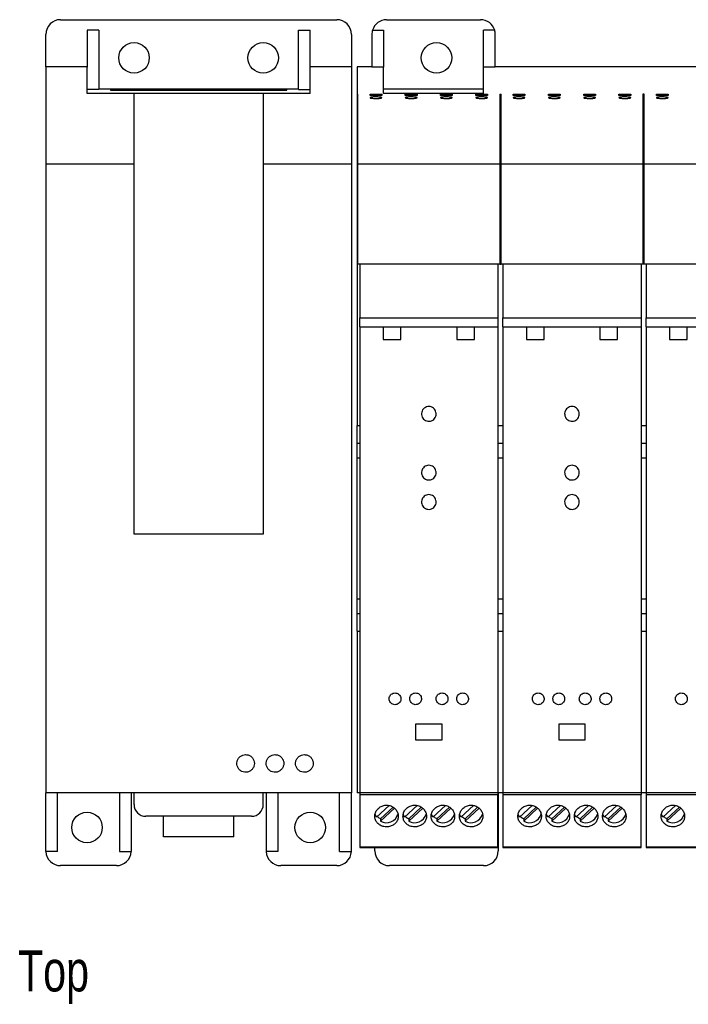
# Model space of a CAD drawing. Header units: millimetres. Extents: x 6 to 415, y 5 to 292.
# Tile 4 of 61: x 100 to 157, y 105 to 189. Entities that reach past the tile are written whole.
import ezdxf

# ---------------------------------------------------------------- set-up
doc = ezdxf.new("R2010")
doc.units = ezdxf.units.MM
doc.styles.add('SLDTEXTSTYLE0', font='TXT', dxfattribs={"width": 0.75})

msp = doc.modelspace()

# ---------------------------------------------------------------- linework, layer by layer
at = {"color": 7, "linetype": 'Continuous', "lineweight": 25}
for p, q in [((103.8848, 189.2012), (127.3847, 189.2012)), ((131.6348, 189.2012), (139.6348, 189.2012)), ((102.6348, 185.2012), (102.6348, 187.9512)), ((107.1348, 188.3012), (106.1348, 188.3012)), ((106.1348, 188.3012), (106.1348, 185.151)), ((107.1348, 188.3012), (107.1348, 183.2607)), ((124.1348, 188.3012), (125.1348, 188.3012)), ((124.1348, 183.2607), (124.1348, 188.3012)), ((125.1348, 185.151), (125.1348, 188.3012)), ((128.6348, 187.9512), (128.6348, 185.2012)), ((130.3848, 187.9512), (130.3848, 185.1516)), ((130.4348, 188.3012), (131.3847, 188.3012)), ((131.3847, 188.3012), (131.3847, 185.1516)), ((140.8348, 188.3012), (139.8848, 188.3012)), ((139.8848, 185.1516), (139.8848, 188.3012)), ((140.8848, 185.1516), (140.8848, 187.9512)), ((106.1348, 185.2012), (102.6348, 185.2012)), ((102.6348, 185.2012), (102.6348, 176.9012)), ((106.1348, 182.9322), (106.1348, 185.151)), ((128.6348, 185.2012), (125.1348, 185.2012)), ((125.1348, 182.9322), (125.1348, 185.151)), ((128.6348, 185.2012), (128.6348, 176.9012)), ((129.1348, 185.2012), (129.1348, 182.87)), ((130.3848, 185.2012), (129.1348, 185.2012)), ((131.3847, 185.1516), (130.3848, 185.1516)), ((131.3847, 182.9322), (131.3847, 185.1516)), ((139.8848, 182.9322), (139.8848, 185.1516)), ((140.8848, 185.1516), (139.8848, 185.1516)), ((312.3847, 185.2012), (140.8848, 185.2012)), ((107.1348, 183.2607), (106.1348, 183.2607)), ((110.1348, 182.9322), (106.1348, 182.9322)), ((124.1348, 183.3012), (107.1348, 183.3012)), ((108.1347, 183.2318), (108.1347, 183.1913)), ((108.1347, 183.1913), (123.1348, 183.1913)), ((109.2597, 183.2318), (109.2597, 183.1913)), ((109.5098, 183.1913), (109.5098, 183.2318)), ((110.1348, 176.9012), (110.1348, 182.9322)), ((121.1348, 182.9322), (110.1348, 182.9322)), ((110.6348, 183.1913), (110.6348, 183.2318)), ((111.7597, 183.2318), (111.7597, 183.1913)), ((112.0098, 183.1913), (112.0098, 183.2318)), ((113.1348, 183.1913), (113.1348, 183.2318)), ((114.2598, 183.2318), (114.2598, 183.1913)), ((114.5097, 183.1913), (114.5097, 183.2318)), ((115.6347, 183.1913), (115.6347, 183.2318)), ((116.7598, 183.2318), (116.7598, 183.1913)), ((117.0098, 183.1913), (117.0098, 183.2318)), ((118.1348, 183.1913), (118.1348, 183.2318)), ((119.2597, 183.2318), (119.2597, 183.1913)), ((119.5098, 183.1913), (119.5098, 183.2318)), ((120.6348, 183.1913), (120.6348, 183.2318)), ((125.1348, 182.9322), (121.1348, 182.9322)), ((121.1348, 182.9322), (121.1348, 176.9012)), ((121.7598, 183.2318), (121.7598, 183.1913)), ((122.0097, 183.1913), (122.0097, 183.2318)), ((123.1348, 183.1913), (123.1348, 183.2318)), ((124.1348, 183.2607), (125.1348, 183.2607)), ((129.1973, 182.87), (129.1348, 182.87)), ((129.1348, 182.87), (129.1348, 168.4012)), ((129.1973, 176.9012), (129.1973, 182.87)), ((130.2285, 182.87), (131.2285, 182.87)), ((130.2285, 182.7592), (130.2285, 182.87)), ((131.2285, 182.7592), (130.2285, 182.7592)), ((131.2285, 182.87), (131.2285, 182.7592)), ((139.8848, 183.3012), (131.3847, 183.3012)), ((139.8848, 182.9322), (131.3847, 182.9322)), ((133.2285, 182.87), (134.2285, 182.87)), ((133.2285, 182.7592), (133.2285, 182.87)), ((134.2285, 182.7592), (133.2285, 182.7592)), ((134.2285, 182.87), (134.2285, 182.7592)), ((136.2285, 182.87), (137.2285, 182.87)), ((136.2285, 182.7592), (136.2285, 182.87)), ((137.2285, 182.7592), (136.2285, 182.7592)), ((137.2285, 182.87), (137.2285, 182.7592)), ((139.2285, 182.87), (140.2285, 182.87)), ((139.2285, 182.7592), (139.2285, 182.87)), ((140.2285, 182.7592), (139.2285, 182.7592)), ((140.2285, 182.87), (140.2285, 182.7592)), ((141.2597, 182.87), (141.3848, 182.87)), ((141.2597, 182.87), (141.2597, 176.9012)), ((141.3848, 176.9012), (141.3848, 182.87)), ((142.416, 182.87), (143.416, 182.87)), ((142.416, 182.7592), (142.416, 182.87)), ((143.416, 182.7592), (142.416, 182.7592)), ((143.416, 182.87), (143.416, 182.7592)), ((145.416, 182.87), (146.416, 182.87)), ((145.416, 182.7592), (145.416, 182.87)), ((146.416, 182.7592), (145.416, 182.7592)), ((146.416, 182.87), (146.416, 182.7592)), ((148.416, 182.87), (149.416, 182.87)), ((148.416, 182.7592), (148.416, 182.87)), ((149.416, 182.7592), (148.416, 182.7592)), ((149.416, 182.87), (149.416, 182.7592)), ((151.416, 182.87), (152.416, 182.87)), ((151.416, 182.7592), (151.416, 182.87)), ((152.416, 182.7592), (151.416, 182.7592)), ((152.416, 182.87), (152.416, 182.7592)), ((153.5722, 182.87), (153.4473, 182.87)), ((153.4473, 182.87), (153.4473, 176.9012)), ((153.5722, 176.9012), (153.5722, 182.87)), ((154.6035, 182.87), (155.6035, 182.87)), ((154.6035, 182.7592), (154.6035, 182.87)), ((155.6035, 182.7592), (154.6035, 182.7592)), ((155.6035, 182.87), (155.6035, 182.7592)), ((110.1348, 176.9012), (102.6348, 176.9012)), ((102.6348, 176.9012), (102.6348, 123.4012)), ((110.1348, 145.4012), (110.1348, 176.9012)), ((128.6348, 176.9012), (121.1348, 176.9012)), ((121.1348, 176.9012), (121.1348, 145.4012)), ((128.6348, 176.9012), (128.6348, 123.4012)), ((141.2597, 176.9012), (129.1973, 176.9012)), ((129.1973, 168.4012), (129.1973, 176.9012)), ((141.2597, 176.9012), (141.2597, 168.4012)), ((153.4473, 176.9012), (141.3848, 176.9012)), ((141.3848, 168.4012), (141.3848, 176.9012)), ((153.4473, 176.9012), (153.4473, 168.4012)), ((165.6348, 176.9012), (153.5722, 176.9012)), ((153.5722, 168.4012), (153.5722, 176.9012)), ((129.1973, 168.4012), (129.1348, 168.4012)), ((129.1348, 168.4012), (129.1348, 154.6512)), ((130.0973, 168.4012), (129.1973, 168.4012)), ((129.3535, 168.4012), (129.3535, 163.8183)), ((140.3598, 168.4012), (130.0973, 168.4012)), ((130.0973, 168.4012), (130.0973, 168.3744)), ((141.2597, 168.4012), (140.3598, 168.4012)), ((140.3598, 168.4012), (140.3598, 168.3744)), ((141.1035, 168.4012), (141.1035, 163.8183)), ((141.2597, 168.4012), (141.3848, 168.4012)), ((142.2848, 168.4012), (141.3848, 168.4012)), ((141.541, 168.4012), (141.541, 163.8183)), ((152.5473, 168.4012), (142.2848, 168.4012)), ((142.2848, 168.4012), (142.2848, 168.3744)), ((153.4473, 168.4012), (152.5473, 168.4012)), ((152.5473, 168.4012), (152.5473, 168.3744)), ((153.291, 168.4012), (153.291, 163.8183)), ((153.5722, 168.4012), (153.4473, 168.4012)), ((154.4722, 168.4012), (153.5722, 168.4012)), ((153.7285, 168.4012), (153.7285, 163.8183)), ((164.7348, 168.4012), (154.4722, 168.4012)), ((154.4722, 168.4012), (154.4722, 168.3744)), ((129.3535, 163.8183), (141.1035, 163.8183)), ((129.3535, 163.0732), (129.3535, 163.8183)), ((141.1035, 163.8183), (141.1035, 163.0732)), ((141.541, 163.8183), (153.291, 163.8183)), ((141.541, 163.0732), (141.541, 163.8183)), ((153.291, 163.8183), (153.291, 163.0732)), ((153.7285, 163.8183), (165.4785, 163.8183)), ((153.7285, 163.0732), (153.7285, 163.8183)), ((129.3535, 163.0732), (131.3535, 163.0732)), ((129.3535, 163.0732), (129.3535, 123.4012)), ((131.3535, 163.0732), (131.3535, 161.9732)), ((131.3535, 163.0732), (132.8535, 163.0732)), ((132.8535, 161.9732), (132.8535, 163.0732)), ((132.8535, 163.0732), (137.6035, 163.0732)), ((137.6035, 163.0732), (137.6035, 161.9732)), ((137.6035, 163.0732), (139.1035, 163.0732)), ((139.1035, 161.9732), (139.1035, 163.0732)), ((139.1035, 163.0732), (141.1035, 163.0732)), ((141.1035, 163.0732), (141.1035, 123.4012)), ((141.541, 163.0732), (143.541, 163.0732)), ((141.541, 163.0732), (141.541, 123.4012)), ((143.541, 163.0732), (143.541, 161.9732)), ((143.541, 163.0732), (145.041, 163.0732)), ((145.041, 161.9732), (145.041, 163.0732)), ((145.041, 163.0732), (149.791, 163.0732)), ((149.791, 163.0732), (149.791, 161.9732)), ((149.791, 163.0732), (151.291, 163.0732)), ((151.291, 161.9732), (151.291, 163.0732)), ((151.291, 163.0732), (153.291, 163.0732)), ((153.291, 163.0732), (153.291, 123.4012)), ((153.7285, 163.0732), (155.7285, 163.0732)), ((153.7285, 163.0732), (153.7285, 123.4012)), ((155.7285, 163.0732), (155.7285, 161.9732)), ((155.7285, 163.0732), (157.2285, 163.0732)), ((157.2285, 161.9732), (157.2285, 163.0732)), ((157.2285, 163.0732), (161.9785, 163.0732)), ((131.3535, 161.9732), (132.8535, 161.9732)), ((137.6035, 161.9732), (139.1035, 161.9732)), ((143.541, 161.9732), (145.041, 161.9732)), ((149.791, 161.9732), (151.291, 161.9732)), ((155.7285, 161.9732), (157.2285, 161.9732)), ((129.1348, 154.6512), (129.3535, 154.6512)), ((129.1348, 153.1512), (129.1348, 154.6512)), ((141.1035, 154.6512), (141.541, 154.6512)), ((153.291, 154.6512), (153.7285, 154.6512)), ((129.1348, 151.9012), (129.1348, 153.1512)), ((129.1348, 151.9012), (129.3535, 151.9012)), ((129.1348, 139.9012), (129.1348, 151.9012)), ((141.1035, 151.9012), (141.541, 151.9012)), ((153.291, 151.9012), (153.7285, 151.9012)), ((121.1348, 145.4012), (110.1348, 145.4012)), ((129.1348, 139.9012), (129.3535, 139.9012)), ((129.1348, 138.6512), (129.1348, 139.9012)), ((141.1035, 139.9012), (141.541, 139.9012)), ((153.291, 139.9012), (153.7285, 139.9012)), ((129.1348, 137.1512), (129.1348, 138.6512)), ((129.1348, 137.1512), (129.3535, 137.1512)), ((129.1348, 137.1512), (129.1348, 123.4012)), ((141.1035, 137.1512), (141.541, 137.1512)), ((153.291, 137.1512), (153.7285, 137.1512)), ((136.3535, 129.2512), (134.1035, 129.2512)), ((134.1035, 129.2512), (134.1035, 127.9012)), ((136.3535, 127.9012), (136.3535, 129.2512)), ((148.541, 129.2512), (146.291, 129.2512)), ((146.291, 129.2512), (146.291, 127.9012)), ((148.541, 127.9012), (148.541, 129.2512)), ((134.1035, 127.9012), (136.3535, 127.9012)), ((146.291, 127.9012), (148.541, 127.9012)), ((128.6348, 123.4012), (102.6348, 123.4012)), ((102.6348, 118.4012), (102.6348, 123.4012)), ((103.6347, 118.4012), (103.6347, 123.4012)), ((108.8848, 123.4012), (108.8848, 118.4012)), ((109.8847, 123.4012), (109.8847, 118.4012)), ((110.1348, 122.4012), (110.1348, 123.4012)), ((121.1348, 122.4012), (121.1348, 123.4012)), ((121.3848, 123.4012), (121.3848, 118.4012)), ((122.3848, 123.4012), (122.3848, 118.4012)), ((127.6348, 118.4012), (127.6348, 123.4012)), ((128.6348, 118.4012), (128.6348, 123.4012)), ((129.3535, 123.4012), (129.1348, 123.4012)), ((141.1035, 123.4012), (129.3535, 123.4012)), ((129.3535, 123.4012), (129.3535, 123.2512)), ((129.3535, 123.2512), (141.1035, 123.2512)), ((129.3535, 123.2512), (129.3535, 118.7996)), ((141.1035, 123.4012), (141.1035, 123.2512)), ((141.541, 123.4012), (141.1035, 123.4012)), ((141.1035, 118.7996), (141.1035, 123.2512)), ((141.1347, 123.4012), (141.1347, 118.9012)), ((153.291, 123.4012), (141.541, 123.4012)), ((141.541, 123.4012), (141.541, 123.2512)), ((141.541, 123.2512), (153.291, 123.2512)), ((141.541, 123.2512), (141.541, 118.7996)), ((153.291, 123.4012), (153.291, 123.2512)), ((153.7285, 123.4012), (153.291, 123.4012)), ((153.291, 118.7996), (153.291, 123.2512)), ((165.4785, 123.4012), (153.7285, 123.4012)), ((153.7285, 123.4012), (153.7285, 123.2512)), ((153.7285, 123.2512), (165.4785, 123.2512)), ((153.7285, 123.2512), (153.7285, 118.7996)), ((130.7671, 121.3181), (130.6513, 121.5906)), ((130.7671, 121.3181), (131.8431, 122.3109)), ((132.185, 122.1667), (131.1206, 121.1846)), ((132.3052, 122.0849), (131.1206, 120.9918)), ((133.1671, 121.3181), (133.0513, 121.5906)), ((133.1671, 121.3181), (134.2431, 122.3109)), ((134.585, 122.1667), (133.5206, 121.1846)), ((134.7052, 122.0849), (133.5206, 120.9918)), ((135.5671, 121.3181), (135.4513, 121.5906)), ((135.5671, 121.3181), (136.6431, 122.3109)), ((136.985, 122.1667), (135.9206, 121.1846)), ((137.1052, 122.0849), (135.9206, 120.9918)), ((137.9671, 121.3181), (137.8513, 121.5906)), ((137.9671, 121.3181), (139.0431, 122.3109)), ((139.385, 122.1667), (138.3206, 121.1846)), ((139.5052, 122.0849), (138.3206, 120.9918)), ((142.9546, 121.3181), (142.8388, 121.5906)), ((142.9546, 121.3181), (144.0306, 122.3109)), ((144.3725, 122.1667), (143.3081, 121.1846)), ((144.4927, 122.0849), (143.3081, 120.9918)), ((145.3546, 121.3181), (145.2388, 121.5906)), ((145.3546, 121.3181), (146.4306, 122.3109)), ((146.7725, 122.1667), (145.7081, 121.1846)), ((146.8927, 122.0849), (145.7081, 120.9918)), ((147.7546, 121.3181), (147.6388, 121.5906)), ((147.7546, 121.3181), (148.8306, 122.3109)), ((149.1725, 122.1667), (148.1081, 121.1846)), ((149.2927, 122.0849), (148.1081, 120.9918)), ((150.1546, 121.3181), (150.0388, 121.5906)), ((150.1546, 121.3181), (151.2306, 122.3109)), ((151.5725, 122.1667), (150.5081, 121.1846)), ((151.6927, 122.0849), (150.5081, 120.9918)), ((155.1421, 121.3181), (155.0263, 121.5906)), ((155.1421, 121.3181), (156.2181, 122.3109)), ((156.56, 122.1667), (155.4956, 121.1846)), ((156.6802, 122.0849), (155.4956, 120.9918)), ((120.1348, 121.4012), (111.1347, 121.4012)), ((112.6348, 119.6512), (112.6348, 121.4012)), ((118.6347, 119.6512), (118.6347, 121.4012)), ((131.1206, 121.1846), (131.1206, 120.9918)), ((133.5206, 121.1846), (133.5206, 120.9918)), ((135.9206, 121.1846), (135.9206, 120.9918)), ((138.3206, 121.1846), (138.3206, 120.9918)), ((143.3081, 121.1846), (143.3081, 120.9918)), ((145.7081, 121.1846), (145.7081, 120.9918)), ((148.1081, 121.1846), (148.1081, 120.9918)), ((150.5081, 121.1846), (150.5081, 120.9918)), ((155.4956, 121.1846), (155.4956, 120.9918)), ((118.6347, 119.6512), (112.6348, 119.6512)), ((102.6358, 118.4012), (102.6348, 118.4012)), ((103.6347, 118.4012), (102.6358, 118.4012)), ((108.8848, 118.4012), (109.8838, 118.4012)), ((109.8838, 118.4012), (109.8847, 118.4012)), ((121.3857, 118.4012), (121.3848, 118.4012)), ((122.3848, 118.4012), (121.3857, 118.4012)), ((127.6348, 118.4012), (128.6337, 118.4012)), ((128.6337, 118.4012), (128.6348, 118.4012)), ((129.3535, 118.7996), (141.1035, 118.7996)), ((129.3535, 118.7996), (129.3535, 118.7512)), ((129.3535, 118.7512), (141.1035, 118.7512)), ((130.6348, 118.4512), (130.6348, 118.7512)), ((141.1035, 118.9012), (141.1347, 118.9012)), ((141.1035, 118.7512), (141.1035, 118.7996)), ((141.1347, 118.9012), (141.1347, 118.4512)), ((141.541, 118.7996), (153.291, 118.7996)), ((141.541, 118.7996), (141.541, 118.7512)), ((141.541, 118.7512), (153.291, 118.7512)), ((153.291, 118.7512), (153.291, 118.7996)), ((153.7285, 118.7996), (165.4785, 118.7996)), ((153.7285, 118.7996), (153.7285, 118.7512)), ((153.7285, 118.7512), (165.4785, 118.7512)), ((108.6348, 117.2012), (103.8848, 117.2012)), ((127.3847, 117.2012), (122.6347, 117.2012)), ((139.8848, 117.2012), (131.8847, 117.2012))]:
    msp.add_line(p, q, dxfattribs=at)
at = {"color": 8, "linetype": 'Continuous', "lineweight": 25}
for p, q in [((129.1348, 153.1512), (129.3535, 153.1512)), ((141.1035, 153.1512), (141.541, 153.1512)), ((153.291, 153.1512), (153.7285, 153.1512)), ((129.1348, 138.6512), (129.3535, 138.6512)), ((141.1035, 138.6512), (141.541, 138.6512)), ((153.291, 138.6512), (153.7285, 138.6512))]:
    msp.add_line(p, q, dxfattribs=at)
at = {"color": 7, "linetype": 'Continuous', "lineweight": 25, "flags": 128}
for points in [[(109.3847, 183.2332), (109.3369, 183.2331), (109.2964, 183.2328), (109.2693, 183.2323), (109.2597, 183.2318), (109.2693, 183.2312), (109.2964, 183.2308), (109.3369, 183.2304), (109.3847, 183.2303), (109.4326, 183.2304), (109.4731, 183.2308), (109.5002, 183.2312), (109.5098, 183.2318), (109.5002, 183.2323), (109.4731, 183.2328), (109.4326, 183.2331), (109.3847, 183.2332)], [(111.8848, 183.2332), (111.8369, 183.2331), (111.7964, 183.2328), (111.7693, 183.2323), (111.7597, 183.2318), (111.7693, 183.2312), (111.7964, 183.2308), (111.8369, 183.2304), (111.8848, 183.2303), (111.9326, 183.2304), (111.9731, 183.2308), (112.0002, 183.2312), (112.0098, 183.2318), (112.0002, 183.2323), (111.9731, 183.2328), (111.9326, 183.2331), (111.8848, 183.2332)], [(114.3848, 183.2332), (114.3369, 183.2331), (114.2964, 183.2328), (114.2693, 183.2323), (114.2598, 183.2318), (114.2693, 183.2312), (114.2964, 183.2308), (114.3369, 183.2304), (114.3848, 183.2303), (114.4326, 183.2304), (114.4731, 183.2308), (114.5002, 183.2312), (114.5097, 183.2318), (114.5002, 183.2323), (114.4731, 183.2328), (114.4326, 183.2331), (114.3848, 183.2332)], [(116.8847, 183.2332), (116.8369, 183.2331), (116.7964, 183.2328), (116.7693, 183.2323), (116.7598, 183.2318), (116.7693, 183.2312), (116.7964, 183.2308), (116.8369, 183.2304), (116.8847, 183.2303), (116.9326, 183.2304), (116.9731, 183.2308), (117.0002, 183.2312), (117.0098, 183.2318), (117.0002, 183.2323), (116.9731, 183.2328), (116.9326, 183.2331), (116.8847, 183.2332)], [(119.3848, 183.2332), (119.3369, 183.2331), (119.2964, 183.2328), (119.2693, 183.2323), (119.2597, 183.2318), (119.2693, 183.2312), (119.2964, 183.2308), (119.3369, 183.2304), (119.3848, 183.2303), (119.4326, 183.2304), (119.4731, 183.2308), (119.5002, 183.2312), (119.5098, 183.2318), (119.5002, 183.2323), (119.4731, 183.2328), (119.4326, 183.2331), (119.3848, 183.2332)], [(121.8848, 183.2332), (121.8369, 183.2331), (121.7964, 183.2328), (121.7693, 183.2323), (121.7598, 183.2318), (121.7693, 183.2312), (121.7964, 183.2308), (121.8369, 183.2304), (121.8848, 183.2303), (121.9326, 183.2304), (121.9731, 183.2308), (122.0002, 183.2312), (122.0097, 183.2318), (122.0002, 183.2323), (121.9731, 183.2328), (121.9326, 183.2331), (121.8848, 183.2332)]]:
    msp.add_lwpolyline(points, dxfattribs=at)
at = {"color": 7, "linetype": 'Continuous', "lineweight": 25}
for centre in [(110.1348, 185.9512), (121.1348, 185.9512), (135.8848, 185.9512), (106.1348, 120.4512), (125.1348, 120.4512)]:
    msp.add_circle(centre, 1.3, dxfattribs=at)
for centre, radius, start, end in [((103.8848, 187.9512), 1.25, 90, 180), ((127.3848, 187.9512), 1.25, 0, 90), ((131.6348, 187.9512), 1.25, 90, 163.739795), ((139.6348, 187.9512), 1.25, 16.260205, 90), ((131.6348, 187.9512), 1.25, 163.739795, 180), ((139.6348, 187.9512), 1.25, 0, 16.260205), ((109.3848, 139.7564), 43.4933, 88.353087, 91.646913), ((111.8848, 139.757), 43.4927, 88.353069, 91.646931), ((114.3848, 139.757), 43.4927, 88.353069, 91.646931), ((116.8848, 139.7564), 43.4933, 88.353087, 91.646913), ((119.3848, 139.757), 43.4927, 88.353069, 91.646931), ((121.8848, 139.757), 43.4927, 88.353069, 91.646931), ((111.1348, 122.4012), 1, 180, 270), ((120.1348, 122.4012), 1, 270, 0), ((131.6294, 121.8711), 1.0159, 239.946108, 343.850084), ((134.0294, 121.8711), 1.0159, 239.946044, 343.849948), ((136.4294, 121.8711), 1.0159, 239.946108, 343.850084), ((138.8294, 121.8711), 1.0159, 239.94601, 343.850181), ((143.8169, 121.8711), 1.0159, 239.94601, 343.850181), ((146.2169, 121.8711), 1.0159, 239.946108, 343.850084), ((148.6169, 121.8711), 1.0159, 239.94601, 343.850181), ((151.0169, 121.8711), 1.0159, 239.945981, 343.850211), ((156.0044, 121.8711), 1.0159, 239.946108, 343.850084), ((131.5874, 122.0478), 0.9814, 221.532375, 241.598393), ((133.9876, 122.048), 0.9816, 221.534942, 241.595825), ((136.3874, 122.0478), 0.9814, 221.532375, 241.598393), ((138.7875, 122.0479), 0.9815, 221.533827, 241.598493), ((143.775, 122.0479), 0.9815, 221.533827, 241.598493), ((146.1749, 122.0478), 0.9814, 221.532375, 241.598393), ((148.575, 122.0479), 0.9815, 221.533827, 241.598493), ((150.9749, 122.0478), 0.9814, 221.532375, 241.598393), ((155.9624, 122.0478), 0.9814, 221.532375, 241.598393), ((103.8848, 118.4512), 1.25, 182.292443, 270), ((108.6348, 118.4512), 1.25, 270, 357.707557), ((122.6348, 118.4512), 1.25, 182.292443, 270), ((127.3848, 118.4512), 1.25, 270, 357.707557), ((131.8848, 118.4512), 1.25, 180, 270), ((139.8848, 118.4512), 1.25, 270, 0)]:
    msp.add_arc(centre, radius, start, end, dxfattribs=at)
for points, knots in [([(131.2285, 182.5633), (131.2229, 182.5558), (131.2117, 182.5407), (131.1243, 182.5205), (130.9958, 182.5053), (130.8365, 182.4966), (130.6662, 182.4956), (130.5034, 182.5022), (130.3658, 182.5155), (130.2682, 182.5342), (130.2217, 182.5562), (130.2326, 182.579), (130.3003, 182.6), (130.417, 182.6167), (130.5687, 182.6273), (130.7377, 182.6307), (130.9047, 182.6265), (131.0521, 182.6154), (131.163, 182.5985), (131.2205, 182.5801), (131.2263, 182.568), (131.2285, 182.5633)], [0, 0, 0, 0, 0.0542879, 0.1085825, 0.1626608, 0.216283, 0.2694765, 0.3224651, 0.3755601, 0.4290211, 0.4829475, 0.5372343, 0.5916177, 0.6457906, 0.6995417, 0.7528557, 0.805896, 0.8589432, 0.9122717, 0.9660364, 1, 1, 1, 1]), ([(134.2285, 182.5633), (134.2229, 182.5558), (134.2117, 182.5407), (134.1243, 182.5205), (133.9958, 182.5053), (133.8365, 182.4966), (133.6662, 182.4956), (133.5034, 182.5022), (133.3658, 182.5155), (133.2682, 182.5342), (133.2217, 182.5562), (133.2326, 182.579), (133.3002, 182.6), (133.417, 182.6167), (133.5687, 182.6273), (133.7377, 182.6307), (133.9047, 182.6265), (134.0521, 182.6154), (134.163, 182.5985), (134.2205, 182.5801), (134.2263, 182.568), (134.2285, 182.5633)], [0, 0, 0, 0, 0.054288, 0.1085826, 0.1626609, 0.2162832, 0.2694767, 0.3224655, 0.3755605, 0.4290202, 0.4829472, 0.5372341, 0.5916176, 0.6457905, 0.6995438, 0.7528554, 0.8058959, 0.858943, 0.9122716, 0.9660363, 1, 1, 1, 1]), ([(137.2285, 182.5633), (137.2229, 182.5558), (137.2117, 182.5407), (137.1243, 182.5205), (136.9958, 182.5053), (136.8365, 182.4966), (136.6662, 182.4956), (136.5034, 182.5022), (136.3658, 182.5155), (136.2682, 182.5342), (136.2217, 182.5562), (136.2326, 182.579), (136.3002, 182.6), (136.417, 182.6167), (136.5687, 182.6273), (136.7376, 182.6307), (136.9047, 182.6265), (137.0521, 182.6154), (137.1629, 182.5985), (137.2205, 182.5801), (137.2263, 182.568), (137.2285, 182.5633)], [0, 0, 0, 0, 0.05428794, 0.10858145, 0.16266151, 0.2162816, 0.26947506, 0.32246379, 0.37555882, 0.42901982, 0.48294686, 0.53723375, 0.59161718, 0.64579009, 0.69954338, 0.75285499, 0.8058954, 0.85894461, 0.91227165, 0.96603633, 1, 1, 1, 1]), ([(140.2285, 182.5633), (140.2229, 182.5558), (140.2117, 182.5407), (140.1243, 182.5205), (139.9958, 182.5053), (139.8365, 182.4966), (139.6662, 182.4956), (139.5034, 182.5022), (139.3658, 182.5155), (139.2682, 182.5342), (139.2217, 182.5562), (139.2326, 182.579), (139.3002, 182.6), (139.417, 182.6167), (139.5687, 182.6273), (139.7376, 182.6307), (139.9047, 182.6265), (140.0521, 182.6154), (140.1629, 182.5985), (140.2205, 182.5801), (140.2263, 182.568), (140.2285, 182.5633)], [0, 0, 0, 0, 0.0542875, 0.1085821, 0.1626621, 0.2162822, 0.2694756, 0.3224643, 0.3755593, 0.4290203, 0.4829472, 0.5372341, 0.5916175, 0.6457904, 0.6995436, 0.7528552, 0.8058955, 0.8589447, 0.9122717, 0.9660364, 1, 1, 1, 1]), ([(143.416, 182.5633), (143.4104, 182.5558), (143.3992, 182.5407), (143.3118, 182.5205), (143.1833, 182.5053), (143.024, 182.4966), (142.8537, 182.4956), (142.6909, 182.5022), (142.5533, 182.5155), (142.4557, 182.5342), (142.4092, 182.5562), (142.4201, 182.579), (142.4877, 182.6), (142.6045, 182.6167), (142.7562, 182.6273), (142.9251, 182.6307), (143.0922, 182.6265), (143.2396, 182.6154), (143.3504, 182.5985), (143.408, 182.5801), (143.4138, 182.568), (143.416, 182.5633)], [0, 0, 0, 0, 0.0542875, 0.1085821, 0.1626621, 0.2162822, 0.2694756, 0.3224643, 0.3755593, 0.4290203, 0.4829472, 0.5372341, 0.5916175, 0.6457904, 0.6995436, 0.7528552, 0.8058955, 0.8589447, 0.9122717, 0.9660364, 1, 1, 1, 1]), ([(146.416, 182.5633), (146.4104, 182.5558), (146.3992, 182.5407), (146.3118, 182.5205), (146.1833, 182.5053), (146.024, 182.4966), (145.8537, 182.4956), (145.6909, 182.5022), (145.5533, 182.5155), (145.4557, 182.5342), (145.4092, 182.5562), (145.4201, 182.579), (145.4878, 182.6), (145.6045, 182.6167), (145.7562, 182.6273), (145.9251, 182.6307), (146.0922, 182.6265), (146.2396, 182.6154), (146.3504, 182.5985), (146.408, 182.5801), (146.4138, 182.568), (146.416, 182.5633)], [0, 0, 0, 0, 0.05428788, 0.10858246, 0.16266067, 0.2162829, 0.26947629, 0.32246495, 0.37555991, 0.42902085, 0.48294782, 0.53723479, 0.59161814, 0.64578939, 0.69954262, 0.75285416, 0.80589683, 0.85894391, 0.91227089, 0.96603638, 1, 1, 1, 1]), ([(149.416, 182.5633), (149.4104, 182.5558), (149.3992, 182.5407), (149.3118, 182.5205), (149.1833, 182.5053), (149.024, 182.4966), (148.8537, 182.4956), (148.6909, 182.5022), (148.5533, 182.5155), (148.4557, 182.5342), (148.4092, 182.5562), (148.4201, 182.579), (148.4878, 182.6), (148.6045, 182.6167), (148.7562, 182.6273), (148.9252, 182.6307), (149.0922, 182.6265), (149.2396, 182.6154), (149.3505, 182.5985), (149.408, 182.5801), (149.4138, 182.568), (149.416, 182.5633)], [0, 0, 0, 0, 0.0542879, 0.1085825, 0.1626607, 0.2162829, 0.2694763, 0.322465, 0.3755599, 0.4290209, 0.4829472, 0.5372341, 0.5916174, 0.6457887, 0.6995419, 0.7528558, 0.8058961, 0.8589432, 0.9122718, 0.9660364, 1, 1, 1, 1]), ([(152.416, 182.5633), (152.4104, 182.5558), (152.3992, 182.5407), (152.3118, 182.5205), (152.1833, 182.5053), (152.024, 182.4966), (151.8537, 182.4956), (151.6909, 182.5022), (151.5533, 182.5155), (151.4557, 182.5342), (151.4092, 182.5562), (151.4201, 182.579), (151.4878, 182.6), (151.6045, 182.6167), (151.7562, 182.6273), (151.9252, 182.6307), (152.0922, 182.6265), (152.2396, 182.6154), (152.3505, 182.5985), (152.408, 182.5801), (152.4138, 182.568), (152.416, 182.5633)], [0, 0, 0, 0, 0.0542879, 0.1085826, 0.1626608, 0.2162831, 0.2694765, 0.3224652, 0.3755602, 0.4290212, 0.4829476, 0.5372345, 0.5916179, 0.6457907, 0.699544, 0.7528556, 0.805896, 0.8589431, 0.9122717, 0.9660363, 1, 1, 1, 1]), ([(155.6035, 182.5633), (155.5979, 182.5558), (155.5867, 182.5407), (155.4993, 182.5205), (155.3708, 182.5053), (155.2115, 182.4966), (155.0412, 182.4956), (154.8784, 182.5022), (154.7408, 182.5155), (154.6432, 182.5342), (154.5967, 182.5562), (154.6076, 182.579), (154.6753, 182.6), (154.792, 182.6167), (154.9437, 182.6273), (155.1127, 182.6307), (155.2797, 182.6265), (155.4271, 182.6154), (155.538, 182.5985), (155.5955, 182.5801), (155.6013, 182.568), (155.6035, 182.5633)], [0, 0, 0, 0, 0.054288, 0.1085826, 0.1626609, 0.2162832, 0.2694767, 0.3224655, 0.3755605, 0.4290202, 0.4829472, 0.5372341, 0.5916176, 0.6457905, 0.6995438, 0.7528554, 0.8058959, 0.858943, 0.9122716, 0.9660363, 1, 1, 1, 1]), ([(135.8535, 155.6512), (135.8466, 155.5808), (135.8327, 155.4401), (135.7247, 155.2527), (135.5656, 155.1106), (135.3673, 155.0295), (135.1539, 155.0186), (134.949, 155.0789), (134.7756, 155.2034), (134.653, 155.3783), (134.5951, 155.5842), (134.6086, 155.7978), (134.6923, 155.9951), (134.8366, 156.1534), (135.0252, 156.2548), (135.2364, 156.2881), (135.4464, 156.2497), (135.6321, 156.1441), (135.7715, 155.9831), (135.8436, 155.8091), (135.8507, 155.6951), (135.8535, 155.6512)], [0, 0, 0, 0, 0.0538136, 0.1076296, 0.1613922, 0.2150574, 0.2686393, 0.3221835, 0.3757446, 0.4293764, 0.4831037, 0.5369161, 0.5907648, 0.6445795, 0.6982961, 0.7518988, 0.8054248, 0.8589535, 0.9125575, 0.9662763, 1, 1, 1, 1]), ([(148.041, 155.6512), (148.0341, 155.5808), (148.0202, 155.4401), (147.9122, 155.2527), (147.7531, 155.1106), (147.5548, 155.0295), (147.3414, 155.0186), (147.1365, 155.0789), (146.9631, 155.2034), (146.8405, 155.3783), (146.7825, 155.5842), (146.7961, 155.7978), (146.8798, 155.9951), (147.0241, 156.1534), (147.2127, 156.2548), (147.4239, 156.2881), (147.6339, 156.2497), (147.8196, 156.1441), (147.959, 155.9831), (148.0311, 155.8091), (148.0382, 155.6951), (148.041, 155.6512)], [0, 0, 0, 0, 0.0538137, 0.1076288, 0.1613915, 0.2150567, 0.2686387, 0.3221829, 0.3757456, 0.4293764, 0.4831043, 0.5369169, 0.5907656, 0.644579, 0.6982974, 0.7519002, 0.8054263, 0.8589534, 0.9125574, 0.9662762, 1, 1, 1, 1]), ([(135.8535, 150.6512), (135.8466, 150.5809), (135.8328, 150.4403), (135.725, 150.2532), (135.5662, 150.111), (135.3681, 150.0297), (135.1546, 150.0185), (134.9494, 150.0786), (134.7756, 150.2032), (134.6529, 150.3783), (134.5951, 150.5842), (134.6086, 150.7977), (134.6921, 150.9947), (134.8361, 151.153), (135.0244, 151.2546), (135.2356, 151.2881), (135.4459, 151.2499), (135.6319, 151.1442), (135.7715, 150.9831), (135.8436, 150.809), (135.8507, 150.6951), (135.8535, 150.6512)], [0, 0, 0, 0, 0.053716, 0.107432, 0.1611349, 0.2148169, 0.2684814, 0.322138, 0.3757996, 0.4294733, 0.4831682, 0.5368835, 0.5906105, 0.6443311, 0.6980304, 0.7516975, 0.8053461, 0.858992, 0.9126605, 0.9663594, 1, 1, 1, 1]), ([(148.041, 150.6512), (148.0341, 150.5809), (148.0203, 150.4403), (147.9125, 150.2532), (147.7537, 150.111), (147.5556, 150.0297), (147.3421, 150.0185), (147.1369, 150.0786), (146.9631, 150.2033), (146.8404, 150.3783), (146.7826, 150.5842), (146.7961, 150.7977), (146.8796, 150.9947), (147.0236, 151.153), (147.2119, 151.2546), (147.4231, 151.2881), (147.6334, 151.2499), (147.8194, 151.1442), (147.959, 150.9831), (148.0311, 150.809), (148.0382, 150.6951), (148.041, 150.6512)], [0, 0, 0, 0, 0.0537156, 0.1074325, 0.1611354, 0.2148156, 0.26848, 0.3221385, 0.3757985, 0.4294732, 0.4831681, 0.5368835, 0.5906097, 0.6443315, 0.6980291, 0.7516981, 0.8053447, 0.8589923, 0.9126608, 0.9663596, 1, 1, 1, 1]), ([(135.8535, 148.1512), (135.8466, 148.0809), (135.8328, 147.9403), (135.725, 147.7532), (135.5663, 147.611), (135.3682, 147.5297), (135.1547, 147.5185), (134.9495, 147.5786), (134.7757, 147.7032), (134.6529, 147.8783), (134.5951, 148.0842), (134.6086, 148.2977), (134.6921, 148.4946), (134.836, 148.6529), (135.0242, 148.7545), (135.2354, 148.7881), (135.4458, 148.7499), (135.6319, 148.6442), (135.7715, 148.4831), (135.8436, 148.3089), (135.8507, 148.195), (135.8535, 148.1512)], [0, 0, 0, 0, 0.0536935, 0.1073871, 0.1610782, 0.2147642, 0.2684469, 0.3221306, 0.3758142, 0.4294989, 0.4831878, 0.5368811, 0.5905783, 0.6442753, 0.6979674, 0.7516524, 0.805329, 0.8590065, 0.9126913, 0.9663833, 1, 1, 1, 1]), ([(148.041, 148.1512), (148.0341, 148.0809), (148.0203, 147.9403), (147.9125, 147.7533), (147.7538, 147.611), (147.5557, 147.5297), (147.3422, 147.5185), (147.137, 147.5786), (146.9632, 147.7032), (146.8404, 147.8783), (146.7826, 148.0842), (146.7961, 148.2977), (146.8796, 148.4946), (147.0235, 148.6528), (147.2117, 148.7545), (147.4229, 148.7881), (147.6333, 148.7499), (147.8194, 148.6442), (147.959, 148.4831), (148.0311, 148.3089), (148.0382, 148.195), (148.041, 148.1512)], [0, 0, 0, 0, 0.0536935, 0.1073871, 0.1610768, 0.2147629, 0.2684475, 0.3221294, 0.375813, 0.4294988, 0.4831872, 0.5368804, 0.5905776, 0.6442759, 0.697968, 0.7516512, 0.8053297, 0.8590072, 0.9126907, 0.9663835, 1, 1, 1, 1]), ([(131.8535, 131.4012), (131.8591, 131.3448), (131.8702, 131.2319), (131.957, 131.0818), (132.0847, 130.9681), (132.2437, 130.9036), (132.4142, 130.8953), (132.5777, 130.9437), (132.716, 131.0431), (132.8139, 131.1828), (132.8603, 131.3475), (132.8494, 131.5187), (132.7822, 131.6768), (132.6663, 131.8036), (132.5151, 131.8845), (132.3462, 131.9107), (132.1785, 131.8797), (132.0303, 131.7951), (131.919, 131.6665), (131.8614, 131.5275), (131.8557, 131.4364), (131.8535, 131.4012)], [0, 0, 0, 0, 0.0539967, 0.1079968, 0.1618945, 0.2155563, 0.2689914, 0.3223155, 0.3756959, 0.4292712, 0.4830894, 0.5370878, 0.5911248, 0.6450494, 0.6987641, 0.7522636, 0.805634, 0.8590052, 0.9125097, 0.9662273, 1, 1, 1, 1]), ([(133.6035, 131.4012), (133.6091, 131.3448), (133.6202, 131.2319), (133.707, 131.0818), (133.8347, 130.9681), (133.9937, 130.9036), (134.1642, 130.8953), (134.3277, 130.9437), (134.466, 131.0431), (134.5639, 131.1828), (134.6103, 131.3475), (134.5994, 131.5187), (134.5322, 131.6768), (134.4163, 131.8036), (134.2651, 131.8845), (134.0962, 131.9107), (133.9285, 131.8797), (133.7803, 131.7951), (133.669, 131.6665), (133.6114, 131.5275), (133.6057, 131.4364), (133.6035, 131.4012)], [0, 0, 0, 0, 0.0539967, 0.1079968, 0.1618945, 0.2155563, 0.2689914, 0.3223155, 0.3756959, 0.4292712, 0.4830894, 0.5370878, 0.5911248, 0.6450494, 0.6987641, 0.7522636, 0.805634, 0.8590052, 0.9125097, 0.9662273, 1, 1, 1, 1]), ([(135.8535, 131.4012), (135.8591, 131.3448), (135.8702, 131.2319), (135.957, 131.0818), (136.0847, 130.9681), (136.2437, 130.9036), (136.4142, 130.8953), (136.5777, 130.9437), (136.716, 131.0431), (136.8139, 131.1828), (136.8603, 131.3475), (136.8494, 131.5187), (136.7822, 131.6768), (136.6663, 131.8036), (136.5151, 131.8845), (136.3462, 131.9107), (136.1785, 131.8797), (136.0303, 131.7951), (135.919, 131.6665), (135.8614, 131.5275), (135.8557, 131.4364), (135.8535, 131.4012)], [0, 0, 0, 0, 0.0539968, 0.1079969, 0.1618946, 0.2155565, 0.2689917, 0.3223158, 0.3756963, 0.4292702, 0.4830884, 0.5370867, 0.5911239, 0.6450484, 0.6987632, 0.7522627, 0.8056332, 0.8590044, 0.912509, 0.9662275, 1, 1, 1, 1]), ([(137.6035, 131.4012), (137.6091, 131.3448), (137.6202, 131.2319), (137.707, 131.0818), (137.8347, 130.9681), (137.9937, 130.9036), (138.1642, 130.8953), (138.3277, 130.9437), (138.466, 131.0431), (138.5639, 131.1828), (138.6103, 131.3475), (138.5994, 131.5187), (138.5322, 131.6768), (138.4163, 131.8036), (138.2651, 131.8845), (138.0962, 131.9107), (137.9285, 131.8797), (137.7803, 131.7951), (137.669, 131.6665), (137.6114, 131.5275), (137.6057, 131.4364), (137.6035, 131.4012)], [0, 0, 0, 0, 0.05399673, 0.10799686, 0.16189448, 0.21555631, 0.26899146, 0.3223156, 0.375696, 0.42927128, 0.4830888, 0.53708707, 0.59112415, 0.64504867, 0.6987634, 0.7522629, 0.80563333, 0.85900453, 0.91250905, 0.9662275, 1, 1, 1, 1]), ([(144.041, 131.4012), (144.0466, 131.3448), (144.0577, 131.2319), (144.1445, 131.0818), (144.2722, 130.9681), (144.4312, 130.9036), (144.6017, 130.8953), (144.7652, 130.9437), (144.9035, 131.0431), (145.0014, 131.1828), (145.0478, 131.3475), (145.0369, 131.5187), (144.9697, 131.6768), (144.8538, 131.8036), (144.7026, 131.8845), (144.5337, 131.9107), (144.366, 131.8797), (144.2178, 131.7951), (144.1065, 131.6665), (144.0489, 131.5275), (144.0432, 131.4364), (144.041, 131.4012)], [0, 0, 0, 0, 0.0539968, 0.1079971, 0.1618948, 0.2155568, 0.268992, 0.3223163, 0.3756948, 0.4292702, 0.4830885, 0.537087, 0.5911242, 0.6450473, 0.6987621, 0.7522617, 0.8056323, 0.8590036, 0.9125097, 0.9662274, 1, 1, 1, 1]), ([(145.791, 131.4012), (145.7966, 131.3448), (145.8077, 131.2319), (145.8945, 131.0818), (146.0222, 130.9681), (146.1812, 130.9036), (146.3517, 130.8953), (146.5152, 130.9437), (146.6535, 131.0431), (146.7514, 131.1828), (146.7978, 131.3475), (146.7869, 131.5187), (146.7197, 131.6768), (146.6038, 131.8036), (146.4526, 131.8845), (146.2837, 131.9107), (146.116, 131.8797), (145.9678, 131.7951), (145.8565, 131.6665), (145.7989, 131.5275), (145.7932, 131.4364), (145.791, 131.4012)], [0, 0, 0, 0, 0.0539968, 0.1079971, 0.1618948, 0.2155568, 0.268992, 0.3223163, 0.3756948, 0.4292702, 0.4830885, 0.537087, 0.5911242, 0.6450473, 0.6987621, 0.7522617, 0.8056323, 0.8590036, 0.9125097, 0.9662274, 1, 1, 1, 1]), ([(148.041, 131.4012), (148.0466, 131.3448), (148.0577, 131.2319), (148.1445, 131.0818), (148.2722, 130.9681), (148.4312, 130.9036), (148.6017, 130.8953), (148.7652, 130.9437), (148.9035, 131.0431), (149.0014, 131.1828), (149.0478, 131.3475), (149.0369, 131.5187), (148.9697, 131.6768), (148.8538, 131.8036), (148.7026, 131.8845), (148.5337, 131.9107), (148.366, 131.8797), (148.2178, 131.7951), (148.1065, 131.6665), (148.0489, 131.5275), (148.0432, 131.4364), (148.041, 131.4012)], [0, 0, 0, 0, 0.0539972, 0.1079973, 0.1618932, 0.2155572, 0.2689924, 0.3223166, 0.3756951, 0.4292704, 0.4830886, 0.537087, 0.5911241, 0.6450471, 0.6987618, 0.7522637, 0.8056318, 0.8590051, 0.9125096, 0.9662272, 1, 1, 1, 1]), ([(149.791, 131.4012), (149.7966, 131.3448), (149.8077, 131.2319), (149.8945, 131.0818), (150.0222, 130.9681), (150.1812, 130.9036), (150.3517, 130.8953), (150.5152, 130.9437), (150.6535, 131.0431), (150.7514, 131.1828), (150.7978, 131.3475), (150.7869, 131.5187), (150.7197, 131.6768), (150.6038, 131.8036), (150.4526, 131.8845), (150.2837, 131.9107), (150.116, 131.8797), (149.9678, 131.7951), (149.8565, 131.6665), (149.7989, 131.5275), (149.7932, 131.4364), (149.791, 131.4012)], [0, 0, 0, 0, 0.0539972, 0.1079974, 0.1618933, 0.2155573, 0.2689925, 0.3223167, 0.3756953, 0.4292706, 0.4830888, 0.5370873, 0.5911244, 0.6450474, 0.6987622, 0.7522641, 0.8056322, 0.8590035, 0.9125096, 0.9662272, 1, 1, 1, 1]), ([(156.2285, 131.4012), (156.2341, 131.3448), (156.2452, 131.2319), (156.332, 131.0818), (156.4597, 130.9681), (156.6187, 130.9036), (156.7892, 130.8953), (156.9527, 130.9437), (157.091, 131.0431), (157.1889, 131.1828), (157.2353, 131.3475), (157.2244, 131.5187), (157.1572, 131.6768), (157.0413, 131.8036), (156.8901, 131.8845), (156.7212, 131.9107), (156.5535, 131.8797), (156.4053, 131.7951), (156.294, 131.6665), (156.2364, 131.5275), (156.2307, 131.4364), (156.2285, 131.4012)], [0, 0, 0, 0, 0.0539967, 0.107998, 0.1618939, 0.2155557, 0.2689909, 0.322315, 0.3756954, 0.4292707, 0.4830889, 0.5370873, 0.5911244, 0.645049, 0.6987616, 0.7522635, 0.8056339, 0.8590051, 0.9125097, 0.9662272, 1, 1, 1, 1]), ([(119.6348, 126.6512), (119.5508, 126.643), (119.3828, 126.6265), (119.1591, 126.4983), (118.9884, 126.3094), (118.8898, 126.0725), (118.875, 125.8159), (118.9466, 125.5681), (119.0966, 125.3581), (119.3076, 125.2103), (119.5549, 125.1411), (119.8101, 125.1574), (120.0452, 125.2566), (120.2346, 125.4277), (120.3574, 125.6522), (120.3992, 125.9058), (120.3543, 126.1596), (120.2272, 126.3846), (120.033, 126.5529), (119.8236, 126.6394), (119.6871, 126.6479), (119.6348, 126.6512)], [0, 0, 0, 0, 0.0533096, 0.1066145, 0.1600486, 0.2137619, 0.2677541, 0.3219045, 0.3760131, 0.4298855, 0.4834299, 0.5367085, 0.5899105, 0.6432569, 0.6969033, 0.7508616, 0.805005, 0.8591273, 0.9130446, 0.9666663, 1, 1, 1, 1]), ([(122.1347, 126.6512), (122.0508, 126.643), (121.8828, 126.6265), (121.6591, 126.4983), (121.4884, 126.3094), (121.3898, 126.0725), (121.375, 125.8159), (121.4466, 125.5681), (121.5966, 125.3581), (121.8076, 125.2103), (122.0549, 125.1411), (122.3101, 125.1574), (122.5452, 125.2566), (122.7346, 125.4277), (122.8574, 125.6522), (122.8992, 125.9058), (122.8543, 126.1596), (122.7272, 126.3846), (122.533, 126.5529), (122.3236, 126.6394), (122.1871, 126.6479), (122.1347, 126.6512)], [0, 0, 0, 0, 0.0533096, 0.1066145, 0.1600485, 0.2137618, 0.267754, 0.3219044, 0.376013, 0.4298866, 0.483431, 0.5367096, 0.5899101, 0.6432564, 0.6969028, 0.7508611, 0.8050042, 0.8591273, 0.9130445, 0.9666648, 1, 1, 1, 1]), ([(124.6348, 126.6512), (124.5508, 126.643), (124.3828, 126.6265), (124.1591, 126.4983), (123.9884, 126.3094), (123.8899, 126.0725), (123.875, 125.8159), (123.9466, 125.5681), (124.0966, 125.3581), (124.3076, 125.2103), (124.5549, 125.1411), (124.8101, 125.1574), (125.0452, 125.2566), (125.2346, 125.4277), (125.3574, 125.6522), (125.3992, 125.9058), (125.3543, 126.1596), (125.2272, 126.3846), (125.033, 126.5529), (124.8236, 126.6394), (124.6871, 126.6479), (124.6348, 126.6512)], [0, 0, 0, 0, 0.0533096, 0.1066159, 0.160049, 0.2137623, 0.2677546, 0.3219055, 0.3760141, 0.4298865, 0.4834309, 0.5367096, 0.5899101, 0.6432577, 0.6969041, 0.7508622, 0.8050053, 0.8591285, 0.9130445, 0.9666663, 1, 1, 1, 1]), ([(131.6285, 120.5002), (131.7406, 120.5098), (131.9646, 120.5291), (132.2632, 120.6802), (132.491, 120.9057), (132.6221, 121.1923), (132.6411, 121.5062), (132.5466, 121.8125), (132.3497, 122.0763), (132.0712, 122.2663), (131.7424, 122.3579), (131.4015, 122.3391), (131.0869, 122.2134), (130.8323, 121.9964), (130.6666, 121.7138), (130.6094, 121.4001), (130.6667, 121.0925), (130.8313, 120.8235), (131.0855, 120.6222), (131.3668, 120.5155), (131.5539, 120.5045), (131.6285, 120.5002)], [0, 0, 0, 0, 0.053458, 0.106909, 0.1605702, 0.2143721, 0.267945, 0.32128, 0.3747336, 0.4284809, 0.4822401, 0.5357077, 0.5890353, 0.6425916, 0.6963901, 0.7500661, 0.8034499, 0.8568236, 0.9104835, 0.9642869, 1, 1, 1, 1]), ([(134.0285, 120.5002), (134.1406, 120.5098), (134.3646, 120.5291), (134.6632, 120.6802), (134.891, 120.9057), (135.0221, 121.1923), (135.0411, 121.5062), (134.9466, 121.8125), (134.7497, 122.0763), (134.4712, 122.2663), (134.1424, 122.3579), (133.8015, 122.3391), (133.4869, 122.2134), (133.2323, 121.9964), (133.0666, 121.7138), (133.0094, 121.4001), (133.0667, 121.0925), (133.2313, 120.8235), (133.4855, 120.6222), (133.7668, 120.5155), (133.9539, 120.5045), (134.0285, 120.5002)], [0, 0, 0, 0, 0.053458, 0.106908, 0.16057, 0.2143719, 0.2679447, 0.3212798, 0.3747334, 0.4284797, 0.48224, 0.5357076, 0.5890341, 0.6425914, 0.6963899, 0.7500657, 0.8034495, 0.8568226, 0.9104834, 0.9642857, 1, 1, 1, 1]), ([(136.4285, 120.5002), (136.5406, 120.5098), (136.7646, 120.5291), (137.0632, 120.6802), (137.291, 120.9057), (137.4221, 121.1923), (137.4411, 121.5062), (137.3466, 121.8125), (137.1497, 122.0763), (136.8712, 122.2663), (136.5424, 122.3579), (136.2015, 122.3391), (135.8869, 122.2134), (135.6323, 121.9964), (135.4666, 121.7138), (135.4094, 121.4001), (135.4667, 121.0925), (135.6313, 120.8235), (135.8855, 120.6222), (136.1668, 120.5155), (136.3539, 120.5045), (136.4285, 120.5002)], [0, 0, 0, 0, 0.05345803, 0.10690907, 0.16057025, 0.21437216, 0.26794502, 0.32128011, 0.37473373, 0.42848104, 0.48224021, 0.53570777, 0.58903539, 0.64259177, 0.6963903, 0.75006629, 0.8034501, 0.8568238, 0.91048454, 0.96428692, 1, 1, 1, 1]), ([(138.8285, 120.5002), (138.9406, 120.5098), (139.1646, 120.5291), (139.4632, 120.6802), (139.691, 120.9057), (139.8221, 121.1923), (139.8411, 121.5062), (139.7466, 121.8125), (139.5497, 122.0763), (139.2712, 122.2663), (138.9424, 122.3579), (138.6015, 122.3391), (138.2869, 122.2134), (138.0323, 121.9964), (137.8666, 121.7138), (137.8094, 121.4001), (137.8667, 121.0925), (138.0313, 120.8235), (138.2855, 120.6222), (138.5668, 120.5155), (138.7539, 120.5045), (138.8285, 120.5002)], [0, 0, 0, 0, 0.053458, 0.106908, 0.1605699, 0.2143718, 0.2679446, 0.3212797, 0.3747326, 0.4284799, 0.4822402, 0.5357077, 0.5890342, 0.6425915, 0.69639, 0.7500658, 0.8034496, 0.8568227, 0.9104834, 0.9642857, 1, 1, 1, 1]), ([(143.816, 120.5002), (143.9281, 120.5098), (144.1521, 120.5291), (144.4507, 120.6802), (144.6785, 120.9057), (144.8096, 121.1923), (144.8286, 121.5062), (144.7341, 121.8125), (144.5372, 122.0763), (144.2587, 122.2663), (143.9299, 122.3579), (143.589, 122.3391), (143.2744, 122.2134), (143.0198, 121.9964), (142.8541, 121.7138), (142.7969, 121.4001), (142.8542, 121.0925), (143.0188, 120.8235), (143.273, 120.6222), (143.5543, 120.5155), (143.7414, 120.5045), (143.816, 120.5002)], [0, 0, 0, 0, 0.053458, 0.106908, 0.16057, 0.2143719, 0.2679447, 0.3212798, 0.3747334, 0.4284797, 0.48224, 0.5357076, 0.5890341, 0.6425914, 0.6963899, 0.7500657, 0.8034495, 0.8568226, 0.9104834, 0.9642857, 1, 1, 1, 1]), ([(146.216, 120.5002), (146.3281, 120.5098), (146.5521, 120.5291), (146.8507, 120.6802), (147.0785, 120.9057), (147.2096, 121.1923), (147.2286, 121.5062), (147.1341, 121.8125), (146.9372, 122.0763), (146.6587, 122.2663), (146.3299, 122.3579), (145.989, 122.3391), (145.6744, 122.2134), (145.4198, 121.9964), (145.2541, 121.7138), (145.1969, 121.4001), (145.2542, 121.0925), (145.4188, 120.8235), (145.673, 120.6222), (145.9543, 120.5155), (146.1414, 120.5045), (146.216, 120.5002)], [0, 0, 0, 0, 0.053458, 0.106909, 0.160571, 0.2143724, 0.2679453, 0.3212803, 0.3747339, 0.4284812, 0.4822404, 0.5357079, 0.5890355, 0.6425919, 0.6963904, 0.7500664, 0.8034502, 0.8568238, 0.9104846, 0.9642869, 1, 1, 1, 1]), ([(148.616, 120.5002), (148.7281, 120.5098), (148.9521, 120.5291), (149.2507, 120.6802), (149.4785, 120.9057), (149.6096, 121.1923), (149.6286, 121.5062), (149.5341, 121.8125), (149.3372, 122.0763), (149.0587, 122.2663), (148.7299, 122.3579), (148.389, 122.3391), (148.0744, 122.2134), (147.8198, 121.9964), (147.6541, 121.7138), (147.5969, 121.4001), (147.6542, 121.0925), (147.8188, 120.8235), (148.073, 120.6222), (148.3543, 120.5155), (148.5414, 120.5045), (148.616, 120.5002)], [0, 0, 0, 0, 0.053458, 0.106908, 0.1605699, 0.2143718, 0.2679446, 0.3212797, 0.3747326, 0.4284799, 0.4822402, 0.5357077, 0.5890342, 0.6425915, 0.69639, 0.7500658, 0.8034496, 0.8568227, 0.9104834, 0.9642857, 1, 1, 1, 1]), ([(151.016, 120.5002), (151.1281, 120.5098), (151.3521, 120.5291), (151.6507, 120.6802), (151.8785, 120.9057), (152.0096, 121.1923), (152.0286, 121.5062), (151.9341, 121.8125), (151.7372, 122.0763), (151.4587, 122.2663), (151.1299, 122.3579), (150.789, 122.3391), (150.4744, 122.2134), (150.2198, 121.9964), (150.0541, 121.7138), (149.9969, 121.4001), (150.0542, 121.0925), (150.2188, 120.8235), (150.473, 120.6222), (150.7543, 120.5155), (150.9414, 120.5045), (151.016, 120.5002)], [0, 0, 0, 0, 0.0534592, 0.1069092, 0.16057116, 0.21437261, 0.26794547, 0.32128055, 0.37473417, 0.42848148, 0.48224064, 0.5357082, 0.58903582, 0.64259219, 0.69639072, 0.7500665, 0.80345011, 0.85682381, 0.91048454, 0.96428692, 1, 1, 1, 1]), ([(156.0035, 120.5002), (156.1156, 120.5098), (156.3396, 120.5291), (156.6382, 120.6802), (156.866, 120.9057), (156.9971, 121.1923), (157.0161, 121.5062), (156.9216, 121.8125), (156.7247, 122.0763), (156.4462, 122.2663), (156.1174, 122.3579), (155.7765, 122.3391), (155.4619, 122.2134), (155.2073, 121.9964), (155.0416, 121.7138), (154.9844, 121.4001), (155.0417, 121.0925), (155.2063, 120.8235), (155.4605, 120.6222), (155.7418, 120.5155), (155.9289, 120.5045), (156.0035, 120.5002)], [0, 0, 0, 0, 0.053458, 0.106909, 0.160571, 0.2143724, 0.2679453, 0.3212803, 0.3747339, 0.4284812, 0.4822404, 0.5357079, 0.5890355, 0.6425919, 0.6963904, 0.7500664, 0.8034502, 0.8568238, 0.9104846, 0.9642869, 1, 1, 1, 1])]:
    msp.add_open_spline(points, degree=3, knots=knots, dxfattribs=at)

# ---------------------------------------------------------------- texts
at = {"color": 7, "linetype": 'Continuous', "lineweight": 0, "insert": (100.2543, 109.9931), "char_height": 3.5, "attachment_point": 1, "style": 'SLDTEXTSTYLE0'}
msp.add_mtext('Top', dxfattribs=at)

doc.saveas('drawing.dxf')
